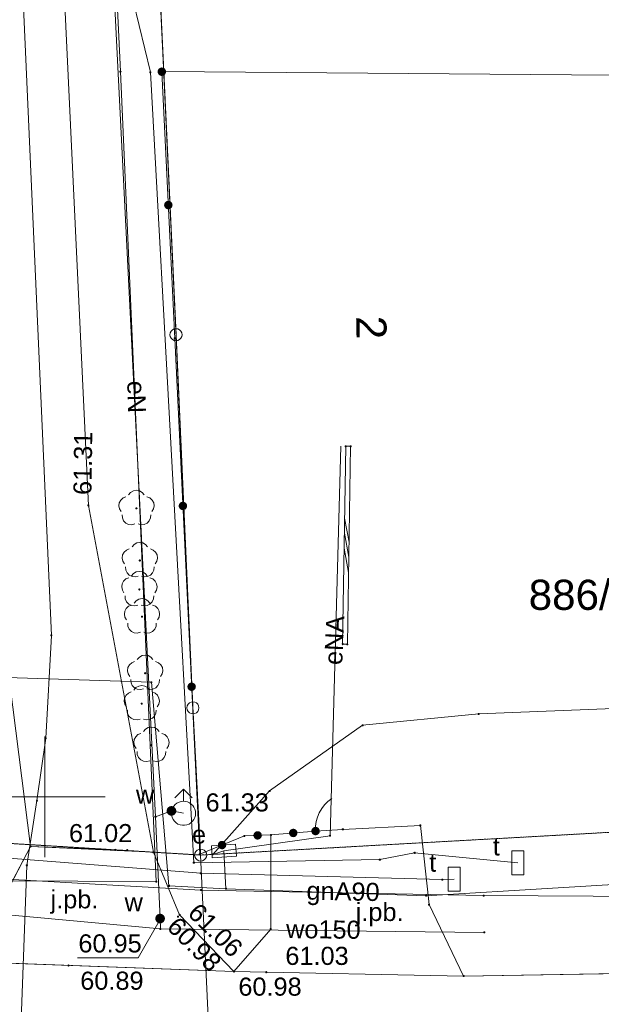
# Paper-space layout 'A-01 PLAN SYTUACYJNY' of a CAD drawing. Header units: millimetres. Extents: x 0 to 900, y 0 to 750.
# Tile 103 of 105: x 793 to 842, y 575 to 657. Entities that reach past the tile are written whole.
import ezdxf
from ezdxf.xclip import XClip

# ---------------------------------------------------------------- set-up
doc = ezdxf.new("R2010")
doc.units = ezdxf.units.MM
doc.header["$MEASUREMENT"] = 0
doc.header["$XCLIPFRAME"] = 0
doc.linetypes.add('PRZER1-1', pattern=[1, 0.5, -0.5])
doc.linetypes.add('PRZER3-1', pattern=[4000, 3000, -1000])
doc.layers.add('A_mapa_Nr_pióra__2', color=8, linetype='Continuous', lineweight=13)
doc.layers.add('A_podrys', color=7, linetype='Continuous')
doc.styles.add('STYL_AUTOMATYCZNY_1', font='arial.ttf')

# ---------------------------------------------------------------- blocks, each defined once
blk = doc.blocks.new('Rysunek_3_3', base_point=(-1239.757, 488.381))
at = {"layer": 'A_mapa_Nr_pióra__2', "linetype": 'Continuous', "lineweight": 13}
for points in [[(805.528, 652.678), (805.512, 652.768), (805.473, 652.851), (805.414, 652.92), (805.339, 652.972), (805.253, 653.003), (805.162, 653.011), (805.072, 652.994), (804.989, 652.955), (804.92, 652.896), (804.868, 652.821), (804.837, 652.735), (804.829, 652.644), (804.846, 652.554), (804.885, 652.471), (804.944, 652.402), (805.019, 652.35), (805.105, 652.319), (805.196, 652.311), (805.286, 652.328), (805.368, 652.367), (805.438, 652.426), (805.49, 652.501), (805.521, 652.587)], [(805.089, 652.661), (805.092, 652.638), (805.101, 652.616), (805.115, 652.597), (805.134, 652.583), (805.156, 652.574), (805.179, 652.571), (805.202, 652.574), (805.224, 652.583), (805.242, 652.597), (805.257, 652.616), (805.266, 652.638), (805.269, 652.661), (805.266, 652.684), (805.257, 652.706), (805.242, 652.725), (805.224, 652.739), (805.202, 652.748), (805.179, 652.751), (805.156, 652.748), (805.134, 652.739), (805.115, 652.725), (805.101, 652.706), (805.092, 652.684)], [(805.333, 652.574), (805.36, 652.578), (805.385, 652.591), (805.405, 652.611), (805.418, 652.636), (805.423, 652.664), (805.418, 652.692), (805.405, 652.717), (805.385, 652.737), (805.36, 652.75), (805.333, 652.754), (805.305, 652.75), (805.28, 652.737), (805.26, 652.717), (805.247, 652.692), (805.243, 652.664), (805.247, 652.636), (805.26, 652.611), (805.28, 652.591), (805.305, 652.578)], [(806.068, 641.625), (806.051, 641.715), (806.012, 641.798), (805.953, 641.868), (805.878, 641.92), (805.792, 641.95), (805.701, 641.958), (805.611, 641.942), (805.528, 641.902), (805.459, 641.843), (805.407, 641.768), (805.376, 641.682), (805.368, 641.591), (805.385, 641.501), (805.424, 641.419), (805.483, 641.349), (805.558, 641.297), (805.644, 641.266), (805.735, 641.259), (805.825, 641.275), (805.908, 641.314), (805.977, 641.373), (806.029, 641.448), (806.06, 641.534)], [(806.068, 641.625), (806.051, 641.715), (806.012, 641.798), (805.953, 641.868), (805.878, 641.92), (805.792, 641.95), (805.701, 641.958), (805.611, 641.942), (805.528, 641.902), (805.459, 641.843), (805.407, 641.768), (805.376, 641.682), (805.368, 641.591), (805.385, 641.501), (805.424, 641.419), (805.483, 641.349), (805.558, 641.297), (805.644, 641.266), (805.735, 641.259), (805.825, 641.275), (805.908, 641.314), (805.977, 641.373), (806.029, 641.448), (806.06, 641.534)], [(807.276, 616.694), (807.259, 616.784), (807.22, 616.866), (807.161, 616.936), (807.086, 616.988), (807, 617.019), (806.909, 617.026), (806.819, 617.01), (806.737, 616.971), (806.667, 616.912), (806.615, 616.837), (806.584, 616.751), (806.577, 616.66), (806.593, 616.57), (806.632, 616.487), (806.691, 616.418), (806.766, 616.366), (806.852, 616.335), (806.943, 616.327), (807.033, 616.343), (807.116, 616.382), (807.185, 616.441), (807.237, 616.517), (807.268, 616.603)], [(807.276, 616.694), (807.259, 616.784), (807.22, 616.866), (807.161, 616.936), (807.086, 616.988), (807, 617.019), (806.909, 617.026), (806.819, 617.01), (806.737, 616.971), (806.667, 616.912), (806.615, 616.837), (806.584, 616.751), (806.577, 616.66), (806.593, 616.57), (806.632, 616.487), (806.691, 616.418), (806.766, 616.366), (806.852, 616.335), (806.943, 616.327), (807.033, 616.343), (807.116, 616.382), (807.185, 616.441), (807.237, 616.517), (807.268, 616.603)], [(799.007, 616.715), (799.01, 616.692), (799.019, 616.67), (799.034, 616.652), (799.052, 616.638), (799.074, 616.629), (799.097, 616.625), (799.12, 616.629), (799.142, 616.638), (799.161, 616.652), (799.175, 616.67), (799.184, 616.692), (799.187, 616.715), (799.184, 616.739), (799.175, 616.76), (799.161, 616.779), (799.142, 616.793), (799.12, 616.802), (799.097, 616.805), (799.074, 616.802), (799.052, 616.793), (799.034, 616.779), (799.019, 616.76), (799.01, 616.739)], [(803.077, 616.385), (803.105, 616.39), (803.13, 616.403), (803.15, 616.423), (803.163, 616.448), (803.167, 616.475), (803.163, 616.503), (803.15, 616.528), (803.13, 616.548), (803.105, 616.561), (803.077, 616.565), (803.049, 616.561), (803.024, 616.548), (803.004, 616.528), (802.992, 616.503), (802.987, 616.475), (802.992, 616.448), (803.004, 616.423), (803.024, 616.403), (803.049, 616.39)], [(803.357, 612.065), (803.385, 612.07), (803.41, 612.083), (803.43, 612.103), (803.443, 612.128), (803.447, 612.155), (803.443, 612.183), (803.43, 612.208), (803.41, 612.228), (803.385, 612.241), (803.357, 612.245), (803.329, 612.241), (803.304, 612.228), (803.284, 612.208), (803.272, 612.183), (803.267, 612.155), (803.272, 612.128), (803.284, 612.103), (803.304, 612.083), (803.329, 612.07)], [(803.317, 609.665), (803.345, 609.67), (803.37, 609.683), (803.39, 609.703), (803.403, 609.728), (803.407, 609.755), (803.403, 609.783), (803.39, 609.808), (803.37, 609.828), (803.345, 609.841), (803.317, 609.845), (803.289, 609.841), (803.264, 609.828), (803.244, 609.808), (803.232, 609.783), (803.227, 609.755), (803.232, 609.728), (803.244, 609.703), (803.264, 609.683), (803.289, 609.67)], [(803.537, 607.405), (803.565, 607.41), (803.59, 607.423), (803.61, 607.443), (803.623, 607.468), (803.627, 607.495), (803.623, 607.523), (803.61, 607.548), (803.59, 607.568), (803.565, 607.581), (803.537, 607.585), (803.509, 607.581), (803.484, 607.568), (803.464, 607.548), (803.452, 607.523), (803.447, 607.495), (803.452, 607.468), (803.464, 607.443), (803.484, 607.423), (803.509, 607.41)], [(803.797, 602.725), (803.825, 602.73), (803.85, 602.743), (803.87, 602.763), (803.883, 602.788), (803.887, 602.815), (803.883, 602.843), (803.87, 602.868), (803.85, 602.888), (803.825, 602.901), (803.797, 602.905), (803.769, 602.901), (803.744, 602.888), (803.724, 602.868), (803.712, 602.843), (803.707, 602.815), (803.712, 602.788), (803.724, 602.763), (803.744, 602.743), (803.769, 602.73)], [(807.998, 601.711), (807.982, 601.801), (807.943, 601.884), (807.884, 601.953), (807.808, 602.005), (807.722, 602.036), (807.631, 602.044), (807.542, 602.027), (807.459, 601.989), (807.389, 601.929), (807.337, 601.854), (807.306, 601.768), (807.299, 601.677), (807.315, 601.587), (807.354, 601.505), (807.413, 601.435), (807.488, 601.383), (807.574, 601.352), (807.665, 601.345), (807.755, 601.361), (807.838, 601.4), (807.907, 601.459), (807.959, 601.534), (807.99, 601.62)], [(807.998, 601.711), (807.982, 601.801), (807.943, 601.884), (807.884, 601.953), (807.808, 602.005), (807.722, 602.036), (807.631, 602.044), (807.542, 602.027), (807.459, 601.989), (807.389, 601.929), (807.337, 601.854), (807.306, 601.768), (807.299, 601.677), (807.315, 601.587), (807.354, 601.505), (807.413, 601.435), (807.488, 601.383), (807.574, 601.352), (807.665, 601.345), (807.755, 601.361), (807.838, 601.4), (807.907, 601.459), (807.959, 601.534), (807.99, 601.62)], [(803.517, 600.205), (803.545, 600.21), (803.57, 600.223), (803.59, 600.243), (803.603, 600.268), (803.607, 600.295), (803.603, 600.323), (803.59, 600.348), (803.57, 600.368), (803.545, 600.381), (803.517, 600.385), (803.489, 600.381), (803.464, 600.368), (803.444, 600.348), (803.432, 600.323), (803.427, 600.295), (803.432, 600.268), (803.444, 600.243), (803.464, 600.223), (803.489, 600.21)], [(804.317, 596.765), (804.345, 596.77), (804.37, 596.783), (804.39, 596.803), (804.403, 596.828), (804.407, 596.855), (804.403, 596.883), (804.39, 596.908), (804.37, 596.928), (804.345, 596.941), (804.317, 596.945), (804.289, 596.941), (804.264, 596.928), (804.244, 596.908), (804.232, 596.883), (804.227, 596.855), (804.232, 596.828), (804.244, 596.803), (804.264, 596.783), (804.289, 596.77)], [(806.134, 591.037), (806.223, 591.09), (806.296, 591.165), (806.347, 591.256), (806.373, 591.357), (806.372, 591.462), (806.343, 591.562), (806.29, 591.652), (806.215, 591.725), (806.124, 591.776), (806.023, 591.802), (805.919, 591.8), (805.818, 591.772), (805.728, 591.719), (805.655, 591.644), (805.604, 591.553), (805.579, 591.452), (805.58, 591.347), (805.608, 591.247), (805.662, 591.157), (805.736, 591.084), (805.827, 591.033), (805.929, 591.007), (806.033, 591.009)], [(805.886, 591.404), (805.889, 591.381), (805.898, 591.359), (805.912, 591.341), (805.931, 591.327), (805.953, 591.318), (805.976, 591.314), (805.999, 591.318), (806.021, 591.327), (806.039, 591.341), (806.054, 591.359), (806.063, 591.381), (806.066, 591.404), (806.063, 591.428), (806.054, 591.449), (806.039, 591.468), (806.021, 591.482), (805.999, 591.491), (805.976, 591.494), (805.953, 591.491), (805.931, 591.482), (805.912, 591.468), (805.898, 591.449), (805.889, 591.428)], [(816.037, 589.924), (815.948, 589.904), (815.867, 589.862), (815.799, 589.801), (815.75, 589.724), (815.723, 589.637), (815.719, 589.545), (815.738, 589.456), (815.78, 589.375), (815.842, 589.308), (815.919, 589.258), (816.006, 589.231), (816.097, 589.227), (816.187, 589.246), (816.268, 589.289), (816.335, 589.35), (816.384, 589.427), (816.412, 589.514), (816.416, 589.606), (816.396, 589.695), (816.354, 589.776), (816.292, 589.843), (816.215, 589.893), (816.128, 589.92)], [(816.037, 589.924), (815.948, 589.904), (815.867, 589.862), (815.799, 589.801), (815.75, 589.724), (815.723, 589.637), (815.719, 589.545), (815.738, 589.456), (815.78, 589.375), (815.842, 589.308), (815.919, 589.258), (816.006, 589.231), (816.097, 589.227), (816.187, 589.246), (816.268, 589.289), (816.335, 589.35), (816.384, 589.427), (816.412, 589.514), (816.416, 589.606), (816.396, 589.695), (816.354, 589.776), (816.292, 589.843), (816.215, 589.893), (816.128, 589.92)], [(817.887, 590.084), (817.798, 590.064), (817.717, 590.022), (817.649, 589.961), (817.6, 589.884), (817.573, 589.797), (817.569, 589.705), (817.588, 589.616), (817.63, 589.535), (817.692, 589.468), (817.769, 589.418), (817.856, 589.391), (817.947, 589.387), (818.037, 589.406), (818.118, 589.449), (818.185, 589.51), (818.234, 589.587), (818.262, 589.674), (818.266, 589.766), (818.246, 589.855), (818.204, 589.936), (818.142, 590.003), (818.065, 590.053), (817.978, 590.08)], [(813.104, 589.725), (813.014, 589.71), (812.931, 589.672), (812.861, 589.614), (812.808, 589.539), (812.776, 589.454), (812.767, 589.363), (812.783, 589.273), (812.821, 589.19), (812.879, 589.119), (812.953, 589.066), (813.039, 589.034), (813.13, 589.026), (813.22, 589.041), (813.303, 589.079), (813.374, 589.137), (813.426, 589.212), (813.458, 589.297), (813.467, 589.388), (813.452, 589.478), (813.414, 589.561), (813.356, 589.632), (813.281, 589.685), (813.195, 589.717)], [(813.104, 589.725), (813.014, 589.71), (812.931, 589.672), (812.861, 589.614), (812.808, 589.539), (812.776, 589.454), (812.767, 589.363), (812.783, 589.273), (812.821, 589.19), (812.879, 589.119), (812.953, 589.066), (813.039, 589.034), (813.13, 589.026), (813.22, 589.041), (813.303, 589.079), (813.374, 589.137), (813.426, 589.212), (813.458, 589.297), (813.467, 589.388), (813.452, 589.478), (813.414, 589.561), (813.356, 589.632), (813.281, 589.685), (813.195, 589.717)], [(810.034, 588.899), (809.955, 588.854), (809.89, 588.789), (809.844, 588.71), (809.82, 588.622), (809.82, 588.531), (809.843, 588.442), (809.889, 588.363), (809.953, 588.298), (810.032, 588.253), (810.121, 588.229), (810.212, 588.228), (810.3, 588.252), (810.379, 588.297), (810.444, 588.362), (810.49, 588.441), (810.514, 588.529), (810.514, 588.62), (810.491, 588.708), (810.445, 588.788), (810.381, 588.853), (810.302, 588.898), (810.214, 588.922), (810.123, 588.923)], [(810.034, 588.899), (809.955, 588.854), (809.89, 588.789), (809.844, 588.71), (809.82, 588.622), (809.82, 588.531), (809.843, 588.442), (809.889, 588.363), (809.953, 588.298), (810.032, 588.253), (810.121, 588.229), (810.212, 588.228), (810.3, 588.252), (810.379, 588.297), (810.444, 588.362), (810.49, 588.441), (810.514, 588.529), (810.514, 588.62), (810.491, 588.708), (810.445, 588.788), (810.381, 588.853), (810.302, 588.898), (810.214, 588.922), (810.123, 588.923)], [(801.227, 588.175), (801.23, 588.152), (801.239, 588.13), (801.254, 588.112), (801.272, 588.098), (801.294, 588.089), (801.317, 588.085), (801.34, 588.089), (801.362, 588.098), (801.381, 588.112), (801.395, 588.13), (801.404, 588.152), (801.407, 588.175), (801.404, 588.199), (801.395, 588.22), (801.381, 588.239), (801.362, 588.253), (801.34, 588.262), (801.317, 588.265), (801.294, 588.262), (801.272, 588.253), (801.254, 588.239), (801.239, 588.22), (801.23, 588.199)], [(802.227, 588.155), (802.23, 588.132), (802.239, 588.11), (802.254, 588.092), (802.272, 588.078), (802.294, 588.069), (802.317, 588.065), (802.34, 588.069), (802.362, 588.078), (802.381, 588.092), (802.395, 588.11), (802.404, 588.132), (802.407, 588.155), (802.404, 588.179), (802.395, 588.2), (802.381, 588.219), (802.362, 588.233), (802.34, 588.242), (802.317, 588.245), (802.294, 588.242), (802.272, 588.233), (802.254, 588.219), (802.239, 588.2), (802.23, 588.179)], [(804.636, 582.473), (804.653, 582.37), (804.696, 582.275), (804.762, 582.194), (804.846, 582.132), (804.944, 582.095), (805.048, 582.085), (805.151, 582.101), (805.246, 582.144), (805.327, 582.21), (805.388, 582.295), (805.426, 582.392), (805.436, 582.496), (805.42, 582.599), (805.377, 582.694), (805.311, 582.775), (805.226, 582.837), (805.129, 582.874), (805.025, 582.884), (804.922, 582.868), (804.826, 582.825), (804.745, 582.759), (804.684, 582.674), (804.647, 582.577)], [(806.427, 582.635), (806.43, 582.612), (806.439, 582.59), (806.454, 582.572), (806.472, 582.558), (806.494, 582.549), (806.517, 582.545), (806.54, 582.549), (806.562, 582.558), (806.581, 582.572), (806.595, 582.59), (806.604, 582.612), (806.607, 582.635), (806.604, 582.659), (806.595, 582.68), (806.581, 582.699), (806.562, 582.713), (806.54, 582.722), (806.517, 582.725), (806.494, 582.722), (806.472, 582.713), (806.454, 582.699), (806.439, 582.68), (806.43, 582.659)], [(806.567, 582.795), (806.57, 582.772), (806.579, 582.75), (806.594, 582.732), (806.612, 582.718), (806.634, 582.709), (806.657, 582.705), (806.68, 582.709), (806.702, 582.718), (806.721, 582.732), (806.735, 582.75), (806.744, 582.772), (806.747, 582.795), (806.744, 582.819), (806.735, 582.84), (806.721, 582.859), (806.702, 582.873), (806.68, 582.882), (806.657, 582.885), (806.634, 582.882), (806.612, 582.873), (806.594, 582.859), (806.579, 582.84), (806.57, 582.819)], [(804.947, 582.475), (804.95, 582.452), (804.959, 582.43), (804.974, 582.412), (804.992, 582.398), (805.014, 582.389), (805.037, 582.385), (805.06, 582.389), (805.082, 582.398), (805.101, 582.412), (805.115, 582.43), (805.124, 582.452), (805.127, 582.475), (805.124, 582.499), (805.115, 582.52), (805.101, 582.539), (805.082, 582.553), (805.06, 582.562), (805.037, 582.565), (805.014, 582.562), (804.992, 582.553), (804.974, 582.539), (804.959, 582.52), (804.95, 582.499)], [(797.367, 578.595), (797.37, 578.572), (797.379, 578.55), (797.394, 578.532), (797.412, 578.518), (797.434, 578.509), (797.457, 578.505), (797.48, 578.509), (797.502, 578.518), (797.521, 578.532), (797.535, 578.55), (797.544, 578.572), (797.547, 578.595), (797.544, 578.619), (797.535, 578.64), (797.521, 578.659), (797.502, 578.673), (797.48, 578.682), (797.457, 578.685), (797.434, 578.682), (797.412, 578.673), (797.394, 578.659), (797.379, 578.64), (797.37, 578.619)], [(811.067, 578.095), (811.07, 578.072), (811.079, 578.05), (811.094, 578.032), (811.112, 578.018), (811.134, 578.009), (811.157, 578.005), (811.18, 578.009), (811.202, 578.018), (811.221, 578.032), (811.235, 578.05), (811.244, 578.072), (811.247, 578.095), (811.244, 578.119), (811.235, 578.14), (811.221, 578.159), (811.202, 578.173), (811.18, 578.182), (811.157, 578.185), (811.134, 578.182), (811.112, 578.173), (811.094, 578.159), (811.079, 578.14), (811.07, 578.119)], [(813.745, 578.038), (813.748, 578.015), (813.757, 577.993), (813.771, 577.975), (813.79, 577.96), (813.812, 577.951), (813.835, 577.948), (813.858, 577.951), (813.88, 577.96), (813.899, 577.975), (813.913, 577.993), (813.922, 578.015), (813.925, 578.038), (813.922, 578.062), (813.913, 578.083), (813.899, 578.102), (813.88, 578.116), (813.858, 578.125), (813.835, 578.128), (813.812, 578.125), (813.79, 578.116), (813.771, 578.102), (813.757, 578.083), (813.748, 578.062)]]:
    blk.add_hatch(color=8, dxfattribs=at).paths.add_polyline_path(points)
at = {"layer": 'A_mapa_Nr_pióra__2', "color": 8, "linetype": 'Continuous', "lineweight": 13, "ltscale": 0.2, "flags": 128}
for points in [[(726.057, 586.275), (737.877, 584.515), (747.877, 582.955), (761.477, 581.475), (770.317, 580.575), (786.657, 578.995), (811.157, 578.095), (830.177, 577.715), (862.217, 578.255), (875.577, 578.735), (887.917, 579.375), (893.277, 579.635), (895.1, 579.73)], [(758.667, 745.1), (772.148, 737.822), (777.049, 729.362), (782.049, 720.703), (785.133, 655.443), (787.758, 599.942), (773.316, 589.883), (808.396, 587.745), (807.755, 599.944), (806.354, 630.864), (805.333, 652.664), (802.589, 710.683), (802.069, 721.663), (800.968, 745.023), (800.964, 745.1)], [(782.958, 560.084), (785.216, 585.624), (804.716, 585.544), (801.753, 652.664), (799.59, 697.543), (798.039, 745.1)], [(792.938, 558.244), (793.996, 586.884), (794.836, 592.264), (795.556, 597.424), (796.035, 605.944), (789.828, 744.863), (789.856, 745.1)], [(796.899, 745.1), (800.371, 676.183), (804.656, 590.924), (805.036, 582.485), (805.056, 581.625)], [(834.675, 587.103), (826.115, 587.929), (823.241, 587.368), (807.83, 587.112), (804.234, 652.612), (802.365, 660.373), (802.083, 673.976), (801.356, 689.36), (800.828, 697.144), (800.245, 713.736), (800.567, 730.231), (800.061, 745.1)], [(805.179, 652.661), (806.257, 630.555), (808.317, 587.815), (812.017, 589.335), (814.217, 589.415), (817.917, 589.735)], [(895.1, 599.255), (893.172, 651.947), (805.333, 652.664), (806.354, 630.864), (807.755, 599.944), (808.396, 587.745), (892.615, 592.428), (895.1, 592.557)], [(820.014, 621.64), (819.116, 589.345), (810.32, 588.092)], [(802.429, 617.602), (802.596, 617.801), (802.821, 617.93), (803.077, 617.975), (803.333, 617.93), (803.558, 617.801), (803.726, 617.602)], [(801.805, 616.207), (801.668, 616.427), (801.614, 616.682), (801.651, 616.939), (801.773, 617.168), (801.965, 617.343), (802.206, 617.44)], [(803.948, 617.44), (804.189, 617.343), (804.382, 617.168), (804.504, 616.939), (804.54, 616.682), (804.486, 616.427), (804.349, 616.207)], [(802.94, 615.183), (802.687, 615.12), (802.429, 615.148), (802.196, 615.262), (802.015, 615.449), (801.909, 615.686), (801.89, 615.945)], [(804.264, 615.945), (804.245, 615.686), (804.139, 615.449), (803.959, 615.262), (803.725, 615.148), (803.467, 615.12), (803.215, 615.183)], [(820.688, 613.668), (820.32, 615.675)], [(820.669, 612.419), (820.3, 614.425)], [(802.709, 613.282), (802.876, 613.481), (803.101, 613.61), (803.357, 613.655), (803.613, 613.61), (803.838, 613.481), (804.006, 613.282)], [(802.085, 611.887), (801.948, 612.107), (801.894, 612.362), (801.931, 612.619), (802.053, 612.848), (802.245, 613.023), (802.486, 613.12)], [(804.228, 613.12), (804.469, 613.023), (804.662, 612.848), (804.784, 612.619), (804.82, 612.362), (804.766, 612.107), (804.629, 611.887)], [(820.649, 611.169), (820.281, 613.175)], [(803.22, 610.863), (802.967, 610.8), (802.709, 610.828), (802.476, 610.942), (802.295, 611.129), (802.189, 611.366), (802.17, 611.625)], [(802.669, 610.882), (802.836, 611.081), (803.061, 611.21), (803.317, 611.255), (803.573, 611.21), (803.798, 611.081), (803.966, 610.882)], [(804.544, 611.625), (804.525, 611.366), (804.419, 611.129), (804.239, 610.942), (804.005, 610.828), (803.747, 610.8), (803.495, 610.863)], [(802.045, 609.487), (801.908, 609.707), (801.854, 609.962), (801.891, 610.219), (802.013, 610.448), (802.205, 610.623), (802.446, 610.72)], [(804.188, 610.72), (804.429, 610.623), (804.622, 610.448), (804.744, 610.219), (804.78, 609.962), (804.726, 609.707), (804.589, 609.487)], [(810.32, 588.092), (809.392, 587.803), (814.11, 593.058), (821.812, 598.499), (831.433, 599.443), (893.598, 601.906), (893.905, 609.923)], [(803.18, 608.463), (802.927, 608.4), (802.669, 608.428), (802.436, 608.542), (802.255, 608.729), (802.149, 608.966), (802.13, 609.225)], [(802.889, 608.622), (803.056, 608.821), (803.281, 608.95), (803.537, 608.995), (803.793, 608.95), (804.018, 608.821), (804.186, 608.622)], [(804.504, 609.225), (804.485, 608.966), (804.379, 608.729), (804.199, 608.542), (803.965, 608.428), (803.707, 608.4), (803.455, 608.463)], [(802.265, 607.227), (802.128, 607.447), (802.074, 607.702), (802.111, 607.959), (802.233, 608.188), (802.425, 608.363), (802.666, 608.46)], [(804.408, 608.46), (804.649, 608.363), (804.842, 608.188), (804.964, 607.959), (805, 607.702), (804.946, 607.447), (804.809, 607.227)], [(803.4, 606.203), (803.147, 606.14), (802.889, 606.168), (802.656, 606.282), (802.475, 606.469), (802.369, 606.706), (802.35, 606.965)], [(804.724, 606.965), (804.705, 606.706), (804.599, 606.469), (804.419, 606.282), (804.185, 606.168), (803.927, 606.14), (803.675, 606.203)], [(829.408, 585.755), (828.409, 585.71), (808.405, 586.235), (791.076, 587.611), (790.077, 587.653), (789.078, 587.696), (773.253, 587.167), (707.307, 597.977), (669.937, 606.015)], [(803.149, 603.942), (803.316, 604.141), (803.541, 604.27), (803.797, 604.315), (804.053, 604.27), (804.278, 604.141), (804.446, 603.942)], [(802.525, 602.547), (802.388, 602.767), (802.334, 603.022), (802.371, 603.279), (802.493, 603.508), (802.685, 603.683), (802.926, 603.78)], [(804.668, 603.78), (804.909, 603.683), (805.102, 603.508), (805.224, 603.279), (805.26, 603.022), (805.206, 602.767), (805.069, 602.547)], [(710.483, 601.545), (710.394, 601.266), (710.457, 600.744), (773.206, 587.156), (789.859, 597.84), (789.737, 602.536), (804.316, 602.066), (805.773, 585.195), (810.494, 584.957), (827.054, 584.375), (892.841, 588.334), (895.1, 588.489)], [(803.66, 601.523), (803.407, 601.46), (803.149, 601.488), (802.916, 601.602), (802.735, 601.789), (802.629, 602.026), (802.61, 602.285)], [(804.984, 602.285), (804.965, 602.026), (804.859, 601.789), (804.679, 601.602), (804.445, 601.488), (804.187, 601.46), (803.935, 601.523)], [(802.869, 601.422), (803.036, 601.621), (803.261, 601.75), (803.517, 601.795), (803.773, 601.75), (803.998, 601.621), (804.166, 601.422)], [(802.245, 600.027), (802.108, 600.247), (802.054, 600.502), (802.091, 600.759), (802.213, 600.988), (802.405, 601.163), (802.646, 601.26)], [(804.388, 601.26), (804.629, 601.163), (804.822, 600.988), (804.944, 600.759), (804.98, 600.502), (804.926, 600.247), (804.789, 600.027)], [(803.38, 599.003), (803.127, 598.94), (802.869, 598.968), (802.636, 599.082), (802.455, 599.269), (802.349, 599.506), (802.33, 599.765)], [(804.704, 599.765), (804.685, 599.506), (804.579, 599.269), (804.399, 599.082), (804.165, 598.968), (803.907, 598.94), (803.655, 599.003)], [(803.669, 597.982), (803.836, 598.181), (804.061, 598.31), (804.317, 598.355), (804.573, 598.31), (804.798, 598.181), (804.966, 597.982)], [(795.497, 587.575), (795.497, 597.575)], [(803.045, 596.587), (802.908, 596.807), (802.854, 597.062), (802.891, 597.319), (803.013, 597.548), (803.205, 597.723), (803.446, 597.82)], [(805.188, 597.82), (805.429, 597.723), (805.622, 597.548), (805.744, 597.319), (805.78, 597.062), (805.726, 596.807), (805.589, 596.587)], [(804.18, 595.563), (803.927, 595.5), (803.669, 595.528), (803.436, 595.642), (803.255, 595.829), (803.149, 596.066), (803.13, 596.325)], [(805.504, 596.325), (805.485, 596.066), (805.379, 595.829), (805.199, 595.642), (804.965, 595.528), (804.707, 595.5), (804.455, 595.563)], [(806.269, 592.497), (806.976, 593.205), (807.683, 592.497)], [(806.976, 592.205), (806.976, 593.205)], [(800.497, 592.575), (790.497, 592.575)], [(895.1, 552.298), (882.637, 551.628), (843.777, 549.695), (809.691, 560.319), (808.396, 587.745), (892.615, 592.428), (895.1, 592.557)], [(817.917, 589.735), (817.919, 590.128), (817.971, 590.517), (818.074, 590.895), (818.226, 591.257), (818.423, 591.597), (818.663, 591.907), (818.942, 592.184), (819.254, 592.421)], [(804.656, 590.924), (805.976, 591.404), (806.976, 591.205)], [(730.457, 590.282), (759.937, 585.763), (805.056, 581.625)], [(820.177, 589.875), (817.917, 589.735)], [(786.657, 578.995), (791.557, 583.255), (794.297, 588.455), (801.317, 588.175), (804.477, 587.975), (806.657, 582.795), (811.157, 578.095)], [(810.32, 588.092), (810.494, 584.957)], [(783.924, 585.744), (785.056, 586.164), (808.416, 584.845), (831.836, 584.386), (854.536, 584.266), (870.855, 585.107)], [(805.067, 582.46), (803.23, 579.226), (798.19, 579.226)], [(805.056, 581.625), (831.89, 581.339)]]:
    blk.add_lwpolyline(points, dxfattribs=at)
at = {"layer": 'A_mapa_Nr_pióra__2', "color": 8, "linetype": 'PRZER1-1', "lineweight": 13, "ltscale": 0.2, "flags": 128}
for points in [[(800.964, 745.1), (800.968, 745.023), (802.069, 721.663), (802.589, 710.683), (805.047, 658.706), (805.333, 652.664), (806.354, 630.864), (807.755, 599.944), (808.396, 587.745), (773.316, 589.883), (787.758, 599.942), (785.133, 655.443), (784.624, 666.211), (782.049, 720.703), (777.049, 729.362), (772.148, 737.822), (758.667, 745.1)], [(895.1, 592.557), (892.615, 592.428), (808.396, 587.745), (807.755, 599.944), (806.354, 630.864), (805.333, 652.664), (805.047, 658.706), (802.589, 710.683), (893.728, 710.047), (894.053, 745.1)], [(895.1, 552.298), (882.637, 551.628), (872.778, 540.387), (874.039, 518.528), (863.879, 522.307), (853.017, 526.255), (852.457, 537.915), (842.117, 549.275), (792.177, 547.255), (786.298, 548.324), (731.438, 566.702), (711.118, 573.521), (576.198, 604.175), (485.179, 623.131), (484.138, 643.651), (484.098, 644.531), (531.747, 635.495), (590.637, 624.476), (612.937, 620.277), (649.577, 613.338), (710.477, 601.801), (773.316, 589.883), (808.396, 587.745), (892.615, 592.428), (895.1, 592.557)]]:
    blk.add_lwpolyline(points, dxfattribs=at)
at = {"layer": 'A_mapa_Nr_pióra__2', "color": 8, "linetype": 'PRZER3-1', "lineweight": 13, "ltscale": 0.2, "flags": 128}
for points in [[(767.873, 745.1), (772.537, 741.695), (776.937, 736.995), (781.777, 729.015), (786.817, 703.175), (787.337, 692.995), (787.597, 681.395), (790.717, 616.575), (794.297, 588.455), (804.477, 587.975), (799.097, 616.715), (796.017, 682.075), (790.377, 728.655), (790.603, 745.1)], [(811.157, 578.095), (814.197, 581.615), (814.217, 589.415), (817.917, 589.735), (820.177, 589.875), (826.597, 590.195), (827.317, 583.635), (830.177, 577.715)], [(737.877, 584.515), (747.877, 582.955), (761.477, 581.475), (770.317, 580.575), (786.657, 578.995), (811.157, 578.095), (830.177, 577.715), (862.217, 578.255), (875.577, 578.735), (887.917, 579.375), (893.277, 579.635), (895.1, 579.73)]]:
    blk.add_lwpolyline(points, dxfattribs=at)
at = {"layer": 'A_mapa_Nr_pióra__2', "color": 8, "linetype": 'Continuous', "lineweight": 13, "ltscale": 0.2, "flags": 128}
for points in [[(801.708, 652.648), (801.708, 652.68), (801.737, 652.709), (801.769, 652.709), (801.798, 652.68), (801.798, 652.648), (801.769, 652.619), (801.737, 652.619)], [(804.189, 652.596), (804.189, 652.628), (804.218, 652.657), (804.25, 652.657), (804.279, 652.628), (804.279, 652.596), (804.25, 652.567), (804.218, 652.567)], [(806.354, 631.364), (806.508, 631.34), (806.648, 631.269), (806.758, 631.158), (806.829, 631.019), (806.854, 630.864), (806.829, 630.71), (806.758, 630.57), (806.648, 630.46), (806.508, 630.389), (806.354, 630.364), (806.199, 630.389), (806.06, 630.46), (805.949, 630.57), (805.878, 630.71), (805.854, 630.864), (805.878, 631.019), (805.949, 631.158), (806.06, 631.269), (806.199, 631.34)], [(806.212, 630.54), (806.212, 630.571), (806.241, 630.6), (806.273, 630.6), (806.302, 630.571), (806.302, 630.54), (806.273, 630.51), (806.241, 630.51)], [(820.555, 605.219), (820.814, 621.618), (820.414, 621.625), (820.155, 605.225)], [(820.369, 621.609), (820.369, 621.641), (820.398, 621.67), (820.43, 621.67), (820.459, 621.641), (820.459, 621.609), (820.43, 621.58), (820.398, 621.58)], [(820.769, 621.603), (820.769, 621.634), (820.798, 621.663), (820.83, 621.663), (820.859, 621.634), (820.859, 621.603), (820.83, 621.573), (820.798, 621.573)], [(809.691, 560.319), (808.396, 587.745), (773.316, 589.883), (710.477, 601.801), (649.577, 613.338), (612.937, 620.277), (613.137, 615.737), (710.125, 591.659)], [(799.052, 616.7), (799.052, 616.731), (799.081, 616.76), (799.113, 616.76), (799.142, 616.731), (799.142, 616.7), (799.113, 616.67), (799.081, 616.67)], [(795.99, 605.928), (795.99, 605.96), (796.019, 605.989), (796.051, 605.989), (796.08, 605.96), (796.08, 605.928), (796.051, 605.899), (796.019, 605.899)], [(820.11, 605.209), (820.11, 605.241), (820.139, 605.27), (820.171, 605.27), (820.2, 605.241), (820.2, 605.209), (820.171, 605.18), (820.139, 605.18)], [(820.51, 605.203), (820.51, 605.234), (820.539, 605.264), (820.571, 605.264), (820.6, 605.234), (820.6, 605.203), (820.571, 605.174), (820.539, 605.174)], [(804.271, 602.05), (804.271, 602.082), (804.301, 602.111), (804.332, 602.111), (804.361, 602.082), (804.361, 602.05), (804.332, 602.021), (804.301, 602.021)], [(807.755, 600.444), (807.91, 600.42), (808.049, 600.349), (808.16, 600.238), (808.231, 600.099), (808.255, 599.944), (808.231, 599.79), (808.16, 599.651), (808.049, 599.54), (807.91, 599.469), (807.755, 599.444), (807.601, 599.469), (807.461, 599.54), (807.351, 599.651), (807.28, 599.79), (807.255, 599.944), (807.28, 600.099), (807.351, 600.238), (807.461, 600.349), (807.601, 600.42)], [(831.388, 599.427), (831.388, 599.459), (831.417, 599.488), (831.449, 599.488), (831.478, 599.459), (831.478, 599.427), (831.449, 599.398), (831.417, 599.398)], [(821.767, 598.483), (821.767, 598.515), (821.797, 598.544), (821.828, 598.544), (821.857, 598.515), (821.857, 598.483), (821.828, 598.454), (821.797, 598.454)], [(795.511, 597.408), (795.511, 597.44), (795.54, 597.469), (795.572, 597.469), (795.601, 597.44), (795.601, 597.408), (795.572, 597.379), (795.54, 597.379)], [(814.065, 593.042), (814.065, 593.074), (814.094, 593.103), (814.126, 593.103), (814.155, 593.074), (814.155, 593.042), (814.126, 593.013), (814.094, 593.013)], [(794.791, 592.248), (794.791, 592.28), (794.82, 592.309), (794.852, 592.309), (794.881, 592.28), (794.881, 592.248), (794.852, 592.219), (794.82, 592.219)], [(806.976, 592.205), (807.149, 592.189), (807.318, 592.144), (807.476, 592.071), (807.619, 591.971), (807.742, 591.847), (807.842, 591.705), (807.916, 591.547), (807.961, 591.378), (807.976, 591.205), (807.961, 591.031), (807.916, 590.862), (807.842, 590.705), (807.732, 590.55), (807.594, 590.418), (807.434, 590.316), (807.258, 590.245), (807.071, 590.209), (806.881, 590.209), (806.694, 590.245), (806.518, 590.316), (806.358, 590.418), (806.22, 590.55), (806.11, 590.705), (806.031, 590.877), (805.986, 591.062), (805.977, 591.252), (806.004, 591.44), (806.066, 591.62), (806.161, 591.785), (806.286, 591.928), (806.435, 592.046), (806.604, 592.133), (806.787, 592.186)], [(804.611, 590.909), (804.611, 590.94), (804.64, 590.969), (804.672, 590.969), (804.701, 590.94), (804.701, 590.909), (804.672, 590.879), (804.64, 590.879)], [(820.132, 589.86), (820.132, 589.891), (820.161, 589.92), (820.193, 589.92), (820.222, 589.891), (820.222, 589.86), (820.193, 589.83), (820.161, 589.83)], [(826.552, 590.18), (826.552, 590.211), (826.581, 590.24), (826.613, 590.24), (826.642, 590.211), (826.642, 590.18), (826.613, 590.15), (826.581, 590.15)], [(811.972, 589.32), (811.972, 589.351), (812.001, 589.38), (812.033, 589.38), (812.062, 589.351), (812.062, 589.32), (812.033, 589.29), (812.001, 589.29)], [(814.172, 589.4), (814.172, 589.431), (814.201, 589.46), (814.233, 589.46), (814.262, 589.431), (814.262, 589.4), (814.233, 589.37), (814.201, 589.37)], [(817.872, 589.72), (817.872, 589.751), (817.901, 589.78), (817.933, 589.78), (817.962, 589.751), (817.962, 589.72), (817.933, 589.69), (817.901, 589.69)], [(819.071, 589.329), (819.071, 589.361), (819.1, 589.39), (819.132, 589.39), (819.161, 589.361), (819.161, 589.329), (819.132, 589.3), (819.1, 589.3)], [(794.252, 588.44), (794.252, 588.471), (794.281, 588.5), (794.313, 588.5), (794.342, 588.471), (794.342, 588.44), (794.313, 588.41), (794.281, 588.41)], [(809.358, 587.521), (809.287, 588.519), (811.281, 588.662), (811.353, 587.665)], [(804.432, 587.96), (804.432, 587.991), (804.461, 588.02), (804.493, 588.02), (804.522, 587.991), (804.522, 587.96), (804.493, 587.93), (804.461, 587.93)], [(808.396, 588.245), (808.551, 588.22), (808.69, 588.149), (808.801, 588.038), (808.872, 587.899), (808.896, 587.745), (808.872, 587.59), (808.801, 587.451), (808.69, 587.34), (808.551, 587.269), (808.396, 587.245), (808.241, 587.269), (808.102, 587.34), (807.991, 587.451), (807.92, 587.59), (807.896, 587.745), (807.92, 587.899), (807.991, 588.038), (808.102, 588.149), (808.241, 588.22)], [(808.272, 587.8), (808.272, 587.831), (808.301, 587.86), (808.333, 587.86), (808.362, 587.831), (808.362, 587.8), (808.333, 587.77), (808.301, 587.77)], [(809.347, 587.787), (809.347, 587.819), (809.377, 587.848), (809.408, 587.848), (809.437, 587.819), (809.437, 587.787), (809.408, 587.758), (809.377, 587.758)], [(826.07, 587.913), (826.07, 587.945), (826.099, 587.974), (826.131, 587.974), (826.16, 587.945), (826.16, 587.913), (826.131, 587.884), (826.099, 587.884)], [(834.175, 588.103), (835.175, 588.103), (835.175, 586.103), (834.175, 586.103)], [(793.951, 586.868), (793.951, 586.9), (793.98, 586.929), (794.012, 586.929), (794.041, 586.9), (794.041, 586.868), (794.012, 586.839), (793.98, 586.839)], [(807.785, 587.096), (807.785, 587.128), (807.814, 587.157), (807.846, 587.157), (807.875, 587.128), (807.875, 587.096), (807.846, 587.067), (807.814, 587.067)], [(823.196, 587.352), (823.196, 587.384), (823.225, 587.413), (823.257, 587.413), (823.286, 587.384), (823.286, 587.352), (823.257, 587.323), (823.225, 587.323)], [(828.908, 586.755), (829.908, 586.755), (829.908, 584.755), (828.908, 584.755)], [(808.36, 586.22), (808.36, 586.251), (808.389, 586.28), (808.421, 586.28), (808.45, 586.251), (808.45, 586.22), (808.421, 586.19), (808.389, 586.19)], [(804.671, 585.529), (804.671, 585.56), (804.7, 585.589), (804.732, 585.589), (804.761, 585.56), (804.761, 585.529), (804.732, 585.499), (804.7, 585.499)], [(805.728, 585.179), (805.728, 585.211), (805.757, 585.24), (805.789, 585.24), (805.818, 585.211), (805.818, 585.179), (805.789, 585.15), (805.757, 585.15)], [(828.364, 585.694), (828.364, 585.726), (828.393, 585.755), (828.425, 585.755), (828.454, 585.726), (828.454, 585.694), (828.425, 585.665), (828.393, 585.665)], [(808.371, 584.829), (808.371, 584.861), (808.4, 584.89), (808.432, 584.89), (808.461, 584.861), (808.461, 584.829), (808.432, 584.8), (808.4, 584.8)], [(810.449, 584.941), (810.449, 584.973), (810.478, 585.002), (810.51, 585.002), (810.539, 584.973), (810.539, 584.941), (810.51, 584.912), (810.478, 584.912)], [(827.009, 584.359), (827.009, 584.391), (827.038, 584.42), (827.07, 584.42), (827.099, 584.391), (827.099, 584.359), (827.07, 584.33), (827.038, 584.33)], [(831.791, 584.37), (831.791, 584.401), (831.82, 584.431), (831.852, 584.431), (831.881, 584.401), (831.881, 584.37), (831.852, 584.341), (831.82, 584.341)], [(827.272, 583.62), (827.272, 583.651), (827.301, 583.68), (827.333, 583.68), (827.362, 583.651), (827.362, 583.62), (827.333, 583.59), (827.301, 583.59)], [(805.011, 581.609), (805.011, 581.64), (805.04, 581.67), (805.072, 581.67), (805.101, 581.64), (805.101, 581.609), (805.072, 581.58), (805.04, 581.58)], [(814.152, 581.6), (814.152, 581.631), (814.181, 581.66), (814.213, 581.66), (814.242, 581.631), (814.242, 581.6), (814.213, 581.57), (814.181, 581.57)], [(831.845, 581.323), (831.845, 581.355), (831.874, 581.384), (831.906, 581.384), (831.935, 581.355), (831.935, 581.323), (831.906, 581.294), (831.874, 581.294)], [(830.132, 577.7), (830.132, 577.731), (830.161, 577.76), (830.193, 577.76), (830.222, 577.731), (830.222, 577.7), (830.193, 577.67), (830.161, 577.67)]]:
    blk.add_lwpolyline(points, close=True, dxfattribs=at)
at = {"layer": 'A_mapa_Nr_pióra__2', "color": 8, "linetype": 'PRZER3-1', "lineweight": 13, "ltscale": 0.2, "flags": 128}
blk.add_lwpolyline([(786.657, 578.995), (791.557, 583.255), (794.297, 588.455), (801.317, 588.175), (804.477, 587.975), (806.657, 582.795), (811.157, 578.095)], close=True, dxfattribs=at)
at = {"layer": 'A_mapa_Nr_pióra__2', "color": 8, "linetype": 'Continuous', "lineweight": 13, "attachment_point": 7, "style": 'STYL_AUTOMATYCZNY_1'}
for s, insert, char_height, rotation in [('\\A1;{\\pql;\\fArial|b0|i0|c238|p0;\\W1.000000;2}', (821.274, 632.402), 2.5, 271.18731), ('\\A1;{\\pql;\\fArial|b0|i0|c238|p0;\\W1.000000;eN}', (802.289, 627.032), 1.5, 271.47447), ('\\A1;{\\pql;\\fArial|b0|i0|c238|p0;\\W1.000000;61.31}', (799.369, 617.581), 1.5, 89.21352), ('\\A1;{\\pql;\\fArial|b0|i0|c238|p0;\\W1.000000;eNA}', (820.138, 603.471), 1.5, 87.35326), ('\\A1;{\\pql;\\fArial|b0|i0|c238|p0;\\W1.000000;gnA90}', (817.143, 583.598), 1.5, 358.8769), ('\\A1;{\\pql;\\fArial|b0|i0|c238|p0;\\W1.000000;61.06}', (807.217, 582.818), 1.5, 315.49028), ('\\A1;{\\pql;\\fArial|b0|i0|c238|p0;\\W1.000000;60.98}', (805.488, 581.691), 1.5, 314.48489), ('\\A1;{\\pql;\\fArial|b0|i0|c238|p0;\\W1.000000;wo150}', (815.47, 580.847), 1.5, 359.39079)]:
    blk.add_mtext(s, dxfattribs=dict(at, insert=insert, char_height=char_height, rotation=rotation))
for s, insert, char_height in [('\\A1;{\\pql;\\fArial|b0|i0|c238|p0;\\W1.000000;886/7}', (835.569, 608.028), 2.5), ('\\A1;{\\pql;\\fArial|b0|i0|c238|p0;\\W1.000000;w}', (803.036, 592.013), 1.5), ('\\A1;{\\pql;\\fArial|b0|i0|c238|p0;\\W1.000000;61.33}', (808.801, 591.337), 1.5), ('\\A1;{\\pql;\\fArial|b0|i0|c238|p0;\\W1.000000;61.02}', (797.487, 588.793), 1.5), ('\\A1;{\\pql;\\fArial|b0|i0|c238|p0;\\W1.000000;e}', (807.682, 588.676), 1.5), ('\\A1;{\\pql;\\fArial|b0|i0|c238|p0;\\W1.000000;t}', (832.599, 587.697), 1.5), ('\\A1;{\\pql;\\fArial|b0|i0|c238|p0;\\W1.000000;t}', (827.332, 586.349), 1.5), ('\\A1;{\\pql;\\fArial|b0|i0|c238|p0;\\W1.000000;j.pb.}', (795.963, 582.877), 1.5), ('\\A1;{\\pql;\\fArial|b0|i0|c238|p0;\\W1.000000;w}', (802.096, 583.093), 1.5), ('\\A1;{\\pql;\\fArial|b0|i0|c238|p0;\\W1.000000;j.pb.}', (821.246, 581.829), 1.5), ('\\A1;{\\pql;\\fArial|b0|i0|c238|p0;\\W1.000000;60.95}', (798.268, 579.654), 1.5), ('\\A1;{\\pql;\\fArial|b0|i0|c238|p0;\\W1.000000;61.03}', (815.413, 578.62), 1.5), ('\\A1;{\\pql;\\fArial|b0|i0|c238|p0;\\W1.000000;60.89}', (798.422, 576.564), 1.5), ('\\A1;{\\pql;\\fArial|b0|i0|c238|p0;\\W1.000000;60.98}', (811.521, 576.071), 1.5)]:
    blk.add_mtext(s, dxfattribs=dict(at, insert=insert, char_height=char_height))

psp = doc.layouts.new('A-01 PLAN SYTUACYJNY')

# ---------------------------------------------------------------- block references
at = {"layer": 'A_podrys', "color": 37, "linetype": 'Continuous', "lineweight": 5, "true_color": 0x656532}
ref = psp.add_blockref('Rysunek_3_3', (-1239.757, 488.381), dxfattribs=at)
XClip(ref).set_block_clipping_path([(29.90003743, 157.4723136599), (895.1, 745.1)])

doc.saveas('drawing.dxf')
